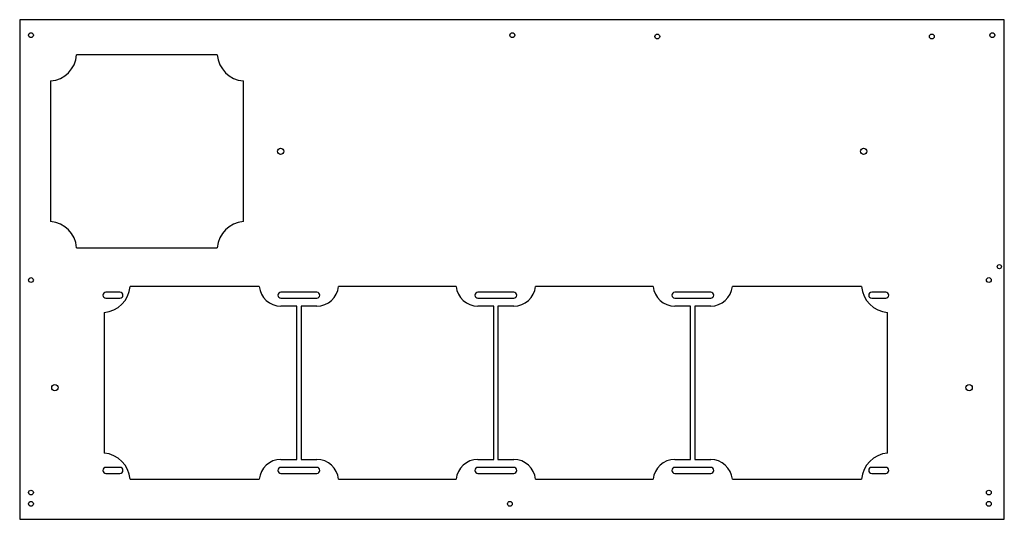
# Model space of a CAD drawing. Header units: millimetres. Extents: x 0 to 700, y -4 to 351.
import ezdxf

# ---------------------------------------------------------------- set-up
doc = ezdxf.new("R2010")
doc.units = ezdxf.units.MM

msp = doc.modelspace()

# ---------------------------------------------------------------- linework, layer by layer
at = {"color": 7, "linetype": 'Continuous', "lineweight": 25}
for p, q in [((0, 351), (0, -4)), ((700, 351), (0, 351)), ((700, -4), (700, 351)), ((140.5, 326), (40.5, 326)), ((22, 307.5), (22, 207.5)), ((159, 207.5), (159, 307.5)), ((40.5, 189), (140.5, 189)), ((170.32, 161.5), (78.5, 161.5)), ((310.32, 161.5), (226.68, 161.5)), ((450.32, 161.5), (366.68, 161.5)), ((598.5, 161.5), (506.68, 161.5)), ((71.25, 157.4), (61.25, 157.4)), ((211.25, 157.4), (185.75, 157.4)), ((351.25, 157.4), (325.75, 157.4)), ((491.25, 157.4), (465.75, 157.4)), ((615.75, 157.4), (605.75, 157.4)), ((61.25, 153.1), (71.25, 153.1)), ((185.75, 153.1), (211.25, 153.1)), ((197, 147.5), (185.75, 147.5)), ((197, 38.5), (197, 147.5)), ((211.25, 147.5), (200, 147.5)), ((200, 147.5), (200, 38.5)), ((325.75, 153.1), (351.25, 153.1)), ((337, 147.5), (325.75, 147.5)), ((337, 38.5), (337, 147.5)), ((351.25, 147.5), (340, 147.5)), ((340, 147.5), (340, 38.5)), ((465.75, 153.1), (491.25, 153.1)), ((477, 147.5), (465.75, 147.5)), ((477, 38.5), (477, 147.5)), ((491.25, 147.5), (480, 147.5)), ((480, 147.5), (480, 38.5)), ((605.75, 153.1), (615.75, 153.1)), ((60, 143), (60, 43)), ((617, 43), (617, 143)), ((185.75, 38.5), (197, 38.5)), ((200, 38.5), (211.25, 38.5)), ((325.75, 38.5), (337, 38.5)), ((340, 38.5), (351.25, 38.5)), ((465.75, 38.5), (477, 38.5)), ((480, 38.5), (491.25, 38.5)), ((71.25, 32.9), (61.25, 32.9)), ((61.25, 28.6), (71.25, 28.6)), ((211.25, 32.9), (185.75, 32.9)), ((185.75, 28.6), (211.25, 28.6)), ((351.25, 32.9), (325.75, 32.9)), ((325.75, 28.6), (351.25, 28.6)), ((491.25, 32.9), (465.75, 32.9)), ((465.75, 28.6), (491.25, 28.6)), ((615.75, 32.9), (605.75, 32.9)), ((605.75, 28.6), (615.75, 28.6)), ((78.5, 24.5), (170.32, 24.5)), ((226.68, 24.5), (310.32, 24.5)), ((366.68, 24.5), (450.32, 24.5)), ((506.68, 24.5), (598.5, 24.5)), ((0, -4), (700, -4))]:
    msp.add_line(p, q, dxfattribs=at)
for centre, radius in [((8, 340), 1.7), ((350.25, 340), 1.7), ((453.3, 339.05), 1.7), ((648.5, 339.05), 1.7), ((691.5, 340), 1.7), ((185.5, 257.5), 2.25), ((600, 257.5), 2.25), ((696.5, 175.5), 1.5), ((8, 166), 1.7), ((689, 166), 1.7), ((25, 89.5), 2.25), ((675, 89.5), 2.25), ((8, 15), 1.7), ((689, 15), 1.7), ((8, 7), 1.7), ((348.5, 7), 1.7), ((689, 7), 1.7)]:
    msp.add_circle(centre, radius, dxfattribs=at)
for centre, radius, start, end in [((20.5, 327.5), 20.06, 274.28915, 355.71085), ((160.5, 327.5), 20.06, 184.28915, 265.71085), ((20.5, 187.5), 20.06, 4.28915, 85.71085), ((160.5, 187.5), 20.06, 94.28915, 175.71085), ((58.5, 163), 20.06, 274.28915, 355.71085), ((185.75, 163), 15.5, 185.55344, 270), ((211.25, 163), 15.5, 270, 354.44656), ((325.75, 163), 15.5, 185.55344, 270), ((351.25, 163), 15.5, 270, 354.44656), ((465.75, 163), 15.5, 185.55344, 270), ((491.25, 163), 15.5, 270, 354.44656), ((618.5, 163), 20.06, 184.28915, 265.71085), ((61.25, 155.25), 2.15, 90, 270), ((71.25, 155.25), 2.15, 270, 90), ((185.75, 155.25), 2.15, 90, 270), ((211.25, 155.25), 2.15, 270, 90), ((325.75, 155.25), 2.15, 90, 270), ((351.25, 155.25), 2.15, 270, 90), ((465.75, 155.25), 2.15, 90, 270), ((491.25, 155.25), 2.15, 270, 90), ((605.75, 155.25), 2.15, 90, 270), ((615.75, 155.25), 2.15, 270, 90), ((58.5, 23), 20.06, 4.28915, 85.71085), ((618.5, 23), 20.06, 94.28915, 175.71085), ((185.75, 23), 15.5, 90, 174.44656), ((211.25, 23), 15.5, 5.55344, 90), ((325.75, 23), 15.5, 90, 174.44656), ((351.25, 23), 15.5, 5.55344, 90), ((465.75, 23), 15.5, 90, 174.44656), ((491.25, 23), 15.5, 5.55344, 90), ((61.25, 30.75), 2.15, 90, 270), ((71.25, 30.75), 2.15, 270, 90), ((185.75, 30.75), 2.15, 90, 270), ((211.25, 30.75), 2.15, 270, 90), ((325.75, 30.75), 2.15, 90, 270), ((351.25, 30.75), 2.15, 270, 90), ((465.75, 30.75), 2.15, 90, 270), ((491.25, 30.75), 2.15, 270, 90), ((605.75, 30.75), 2.15, 90, 270), ((615.75, 30.75), 2.15, 270, 90)]:
    msp.add_arc(centre, radius, start, end, dxfattribs=at)

doc.saveas('drawing.dxf')
